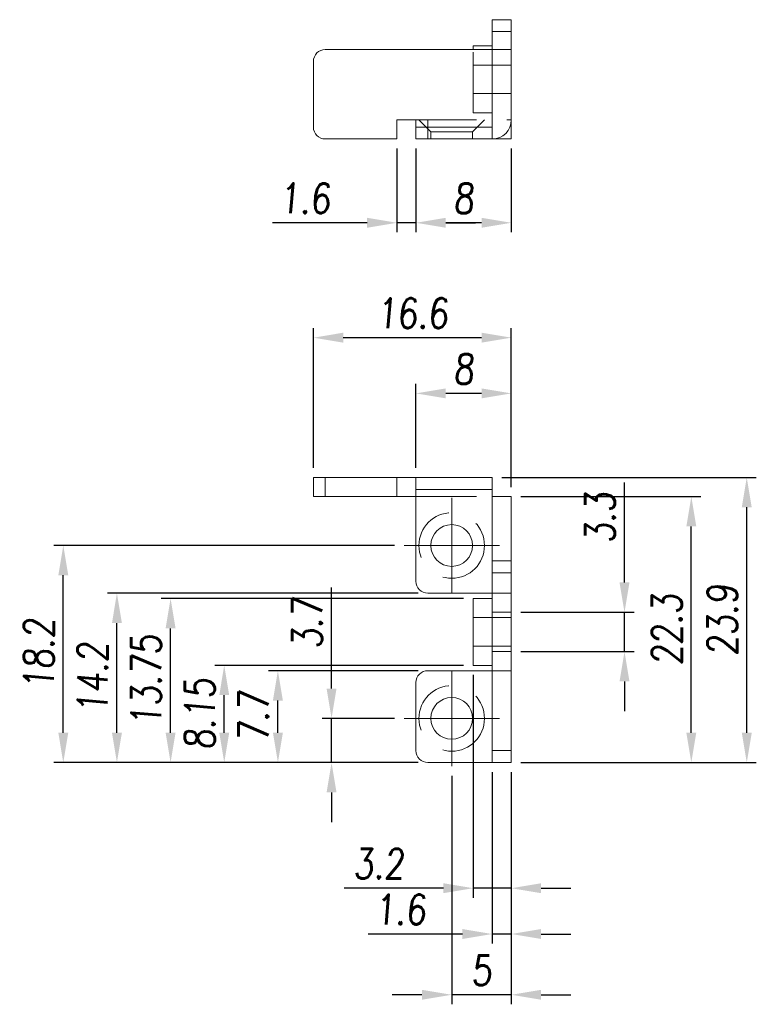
# Model space of a CAD drawing. Header units: millimetres. Extents: x 4497 to 11741, y 5958 to 12619.
# Tile 63 of 256: x 4803 to 4865, y 7087 to 7169. Entities that reach past the tile are written whole.
import ezdxf

# ---------------------------------------------------------------- set-up
doc = ezdxf.new("R2010")
doc.units = ezdxf.units.MM
doc.header["$LTSCALE"] = 0.8
doc.header["$PDMODE"] = 3
doc.header["$PDSIZE"] = 0.3125
doc.linetypes.add('CENTER', pattern=[50.8, 31.75, -6.35, 6.35, -6.35])
doc.linetypes.add('HIDDEN', pattern=[9.525, 6.35, -3.175])
doc.layers.get('0').update_dxf_attribs({"linetype": 'CONTINUOUS', "lineweight": 0})
doc.layers.get('Defpoints').update_dxf_attribs({"linetype": 'CONTINUOUS', "lineweight": 0})
for name, color, linetype, lineweight in [('1', 2, 'CENTER', 0), ('2', 3, 'CONTINUOUS', 0), ('3', 5, 'HIDDEN', 0), ('P', 1, 'CONTINUOUS', 0)]:
    doc.layers.add(name, color=color, linetype=linetype, lineweight=lineweight)
doc.styles.get("Standard").update_dxf_attribs({"font": 'romans.shx', "width": 0.8, "oblique": 5, "bigfont": 'whgtxt.shx'})
doc.dimstyles.get("Standard").update_dxf_attribs({"dimtxt": 2.5, "dimasz": 2.5, "dimexe": 0.8, "dimexo": 0.8, "dimgap": 0.8, "dimtad": 1, "dimdsep": 46, "dimtxsty": 'Standard', "dimcen": 0, "dimclrd": 3, "dimclre": 3, "dimclrt": 3, "dimazin": 0, "dimtp": 0.001, "dimtm": 0.001, "dimtfac": 1, "dimtmove": 0, "dimatfit": 3, "dimfxl": 0, "dimtolj": 1, "dimarcsym": 0})

# ---------------------------------------------------------------- blocks, each defined once
blk = doc.blocks.new('X')
at = {"layer": '1'}
for p, q in [((5251.839, 13719.592), (5251.839, 13727.592)), ((5247.839, 13723.592), (5255.839, 13723.592))]:
    blk.add_line(p, q, dxfattribs=at)
blk = doc.blocks.new('*D335')
at = {"layer": '2', "color": 3, "lineweight": -2}
for p, q in [((4829.595, 7113.274), (4829.595, 7121.741)), ((4834.873, 7110.774), (4828.795, 7110.774)), ((4829.595, 7107.074), (4829.595, 7110.774)), ((4836.873, 7107.074), (4828.795, 7107.074)), ((4829.595, 7104.574), (4829.595, 7102.074))]:
    blk.add_line(p, q, dxfattribs=at)
at = {"layer": '2', "color": 3}
for points in [[(4829.179, 7113.274), (4830.012, 7113.274), (4829.595, 7110.774)], [(4829.179, 7104.574), (4830.012, 7104.574), (4829.595, 7107.074)]]:
    blk.add_solid(points, dxfattribs=at)
at = {"layer": 'Defpoints', "color": 0}
for p in [(4829.595, 7110.774), (4835.673, 7110.774), (4837.673, 7107.074)]:
    blk.add_point(p, dxfattribs=at)
at = {"layer": '2', "color": 3, "insert": (4827.545, 7118.758), "char_height": 2.5, "attachment_point": 5, "rotation": 90}
blk.add_mtext('\\A1;3.7', dxfattribs=at)
blk = doc.blocks.new('*D336')
at = {"layer": '2', "color": 3, "lineweight": -2}
for p, q in [((4836.873, 7114.774), (4824.295, 7114.774)), ((4825.095, 7109.574), (4825.095, 7112.274)), ((4836.873, 7107.074), (4824.295, 7107.074))]:
    blk.add_line(p, q, dxfattribs=at)
at = {"layer": '2', "color": 3}
for points in [[(4824.679, 7112.274), (4825.512, 7112.274), (4825.095, 7114.774)], [(4824.679, 7109.574), (4825.512, 7109.574), (4825.095, 7107.074)]]:
    blk.add_solid(points, dxfattribs=at)
at = {"layer": 'Defpoints', "color": 0}
for p in [(4825.095, 7114.774), (4837.673, 7114.774), (4837.673, 7107.074)]:
    blk.add_point(p, dxfattribs=at)
at = {"layer": '2', "color": 3, "insert": (4823.045, 7110.924), "char_height": 2.5, "attachment_point": 5, "rotation": 90}
blk.add_mtext('\\A1;7.7', dxfattribs=at)
blk = doc.blocks.new('*D337')
at = {"layer": '2', "color": 3, "lineweight": -2}
for p, q in [((4840.673, 7115.224), (4819.795, 7115.224)), ((4820.595, 7109.574), (4820.595, 7112.724)), ((4836.873, 7107.074), (4819.795, 7107.074))]:
    blk.add_line(p, q, dxfattribs=at)
at = {"layer": '2', "color": 3}
for points in [[(4820.179, 7112.724), (4821.012, 7112.724), (4820.595, 7115.224)], [(4820.179, 7109.574), (4821.012, 7109.574), (4820.595, 7107.074)]]:
    blk.add_solid(points, dxfattribs=at)
at = {"layer": 'Defpoints', "color": 0}
for p in [(4820.595, 7115.224), (4841.473, 7115.224), (4837.673, 7107.074)]:
    blk.add_point(p, dxfattribs=at)
at = {"layer": '2', "color": 3, "insert": (4818.545, 7111.149), "char_height": 2.5, "attachment_point": 5, "rotation": 90}
blk.add_mtext('\\A1;8.15', dxfattribs=at)
blk = doc.blocks.new('*D338')
at = {"layer": '2', "color": 3, "lineweight": -2}
for p, q in [((4840.673, 7120.824), (4815.295, 7120.824)), ((4816.095, 7109.574), (4816.095, 7118.324)), ((4836.873, 7107.074), (4815.295, 7107.074))]:
    blk.add_line(p, q, dxfattribs=at)
at = {"layer": '2', "color": 3}
for points in [[(4815.679, 7118.324), (4816.512, 7118.324), (4816.095, 7120.824)], [(4815.679, 7109.574), (4816.512, 7109.574), (4816.095, 7107.074)]]:
    blk.add_solid(points, dxfattribs=at)
at = {"layer": 'Defpoints', "color": 0}
for p in [(4816.095, 7120.824), (4841.473, 7120.824), (4837.673, 7107.074)]:
    blk.add_point(p, dxfattribs=at)
at = {"layer": '2', "color": 3, "insert": (4814.045, 7113.949), "char_height": 2.5, "attachment_point": 5, "rotation": 90}
blk.add_mtext('\\A1;13.75', dxfattribs=at)
blk = doc.blocks.new('*D339')
at = {"layer": '2', "color": 3, "lineweight": -2}
for p, q in [((4836.873, 7121.274), (4810.795, 7121.274)), ((4811.595, 7109.574), (4811.595, 7118.774)), ((4836.873, 7107.074), (4810.795, 7107.074))]:
    blk.add_line(p, q, dxfattribs=at)
at = {"layer": '2', "color": 3}
for points in [[(4811.179, 7118.774), (4812.012, 7118.774), (4811.595, 7121.274)], [(4811.179, 7109.574), (4812.012, 7109.574), (4811.595, 7107.074)]]:
    blk.add_solid(points, dxfattribs=at)
at = {"layer": 'Defpoints', "color": 0}
for p in [(4811.595, 7121.274), (4837.673, 7121.274), (4837.673, 7107.074)]:
    blk.add_point(p, dxfattribs=at)
at = {"layer": '2', "color": 3, "insert": (4809.545, 7114.174), "char_height": 2.5, "attachment_point": 5, "rotation": 90}
blk.add_mtext('\\A1;14.2', dxfattribs=at)
blk = doc.blocks.new('*D340')
at = {"layer": '2', "color": 3, "lineweight": -2}
for p, q in [((4834.873, 7125.274), (4806.295, 7125.274)), ((4807.095, 7109.574), (4807.095, 7122.774)), ((4836.873, 7107.074), (4806.295, 7107.074))]:
    blk.add_line(p, q, dxfattribs=at)
at = {"layer": '2', "color": 3}
for points in [[(4806.679, 7122.774), (4807.512, 7122.774), (4807.095, 7125.274)], [(4806.679, 7109.574), (4807.512, 7109.574), (4807.095, 7107.074)]]:
    blk.add_solid(points, dxfattribs=at)
at = {"layer": 'Defpoints', "color": 0}
for p in [(4807.095, 7125.274), (4835.673, 7125.274), (4837.673, 7107.074)]:
    blk.add_point(p, dxfattribs=at)
at = {"layer": '2', "color": 3, "insert": (4805.045, 7116.174), "char_height": 2.5, "attachment_point": 5, "rotation": 90}
blk.add_mtext('\\A1;18.2', dxfattribs=at)
blk = doc.blocks.new('*D341')
at = {"layer": '2', "color": 3, "lineweight": -2}
for p, q in [((4843.873, 7130.974), (4865.22, 7130.974)), ((4864.42, 7109.574), (4864.42, 7128.474)), ((4845.473, 7107.074), (4865.22, 7107.074))]:
    blk.add_line(p, q, dxfattribs=at)
at = {"layer": '2', "color": 3}
for points in [[(4864.003, 7128.474), (4864.837, 7128.474), (4864.42, 7130.974)], [(4864.003, 7109.574), (4864.837, 7109.574), (4864.42, 7107.074)]]:
    blk.add_solid(points, dxfattribs=at)
at = {"layer": 'Defpoints', "color": 0}
for p in [(4843.073, 7130.974), (4864.42, 7130.974), (4844.673, 7107.074)]:
    blk.add_point(p, dxfattribs=at)
at = {"layer": '2', "color": 3, "insert": (4862.37, 7119.024), "char_height": 2.5, "attachment_point": 5, "rotation": 90}
blk.add_mtext('\\A1;23.9', dxfattribs=at)
blk = doc.blocks.new('*D342')
at = {"layer": '2', "color": 3, "lineweight": -2}
for p, q in [((4854.166, 7122.174), (4854.166, 7130.546)), ((4845.473, 7119.674), (4854.966, 7119.674)), ((4854.166, 7116.374), (4854.166, 7119.674)), ((4845.473, 7116.374), (4854.966, 7116.374)), ((4854.166, 7113.874), (4854.166, 7111.374))]:
    blk.add_line(p, q, dxfattribs=at)
at = {"layer": '2', "color": 3}
for points in [[(4853.749, 7122.174), (4854.583, 7122.174), (4854.166, 7119.674)], [(4853.749, 7113.874), (4854.583, 7113.874), (4854.166, 7116.374)]]:
    blk.add_solid(points, dxfattribs=at)
at = {"layer": 'Defpoints', "color": 0}
for p in [(4844.673, 7119.674), (4854.166, 7119.674), (4844.673, 7116.374)]:
    blk.add_point(p, dxfattribs=at)
at = {"layer": '2', "color": 3, "insert": (4852.116, 7127.61), "char_height": 2.5, "attachment_point": 5, "rotation": 90}
blk.add_mtext('\\A1;3.3', dxfattribs=at)
blk = doc.blocks.new('*D343')
at = {"layer": '2', "color": 3, "lineweight": -2}
for p, q in [((4845.473, 7129.374), (4860.569, 7129.374)), ((4859.769, 7109.574), (4859.769, 7126.874)), ((4845.473, 7107.074), (4860.569, 7107.074))]:
    blk.add_line(p, q, dxfattribs=at)
at = {"layer": '2', "color": 3}
for points in [[(4859.353, 7126.874), (4860.186, 7126.874), (4859.769, 7129.374)], [(4859.353, 7109.574), (4860.186, 7109.574), (4859.769, 7107.074)]]:
    blk.add_solid(points, dxfattribs=at)
at = {"layer": 'Defpoints', "color": 0}
for p in [(4844.673, 7129.374), (4859.769, 7129.374), (4844.673, 7107.074)]:
    blk.add_point(p, dxfattribs=at)
at = {"layer": '2', "color": 3, "insert": (4857.719, 7118.224), "char_height": 2.5, "attachment_point": 5, "rotation": 90}
blk.add_mtext('\\A1;22.3', dxfattribs=at)
blk = doc.blocks.new('*D344')
at = {"layer": '2', "color": 3, "lineweight": -2}
for p, q in [((4843.073, 7106.274), (4843.073, 7091.897)), ((4844.673, 7106.274), (4844.673, 7091.897)), ((4840.573, 7092.697), (4832.654, 7092.697)), ((4844.673, 7092.697), (4843.073, 7092.697)), ((4847.173, 7092.697), (4849.673, 7092.697))]:
    blk.add_line(p, q, dxfattribs=at)
at = {"layer": '2', "color": 3}
for points in [[(4840.573, 7093.114), (4840.573, 7092.28), (4843.073, 7092.697)], [(4847.173, 7093.114), (4847.173, 7092.28), (4844.673, 7092.697)]]:
    blk.add_solid(points, dxfattribs=at)
at = {"layer": 'Defpoints', "color": 0}
for p in [(4843.073, 7107.074), (4844.673, 7107.074), (4843.073, 7092.697)]:
    blk.add_point(p, dxfattribs=at)
at = {"layer": '2', "color": 3, "insert": (4835.363, 7094.747), "char_height": 2.5, "attachment_point": 5}
blk.add_mtext('\\A1;1.6', dxfattribs=at)
blk = doc.blocks.new('*D345')
at = {"layer": '2', "color": 3, "lineweight": -2}
for p, q in [((4839.673, 7105.974), (4839.673, 7086.804)), ((4844.673, 7106.274), (4844.673, 7086.804)), ((4837.173, 7087.604), (4834.673, 7087.604)), ((4844.673, 7087.604), (4839.673, 7087.604)), ((4847.173, 7087.604), (4849.673, 7087.604))]:
    blk.add_line(p, q, dxfattribs=at)
at = {"layer": '2', "color": 3}
for points in [[(4837.173, 7088.02), (4837.173, 7087.187), (4839.673, 7087.604)], [(4847.173, 7088.02), (4847.173, 7087.187), (4844.673, 7087.604)]]:
    blk.add_solid(points, dxfattribs=at)
at = {"layer": 'Defpoints', "color": 0}
for p in [(4839.673, 7106.774), (4844.673, 7107.074), (4839.673, 7087.604)]:
    blk.add_point(p, dxfattribs=at)
at = {"layer": '2', "color": 3, "insert": (4842.173, 7089.654), "char_height": 2.5, "attachment_point": 5}
blk.add_mtext('\\A1;5', dxfattribs=at)
blk = doc.blocks.new('*D346')
at = {"layer": '2', "color": 3, "lineweight": -2}
for p, q in [((4841.473, 7114.424), (4841.473, 7095.739)), ((4844.673, 7106.274), (4844.673, 7095.739)), ((4838.973, 7096.539), (4830.643, 7096.539)), ((4844.673, 7096.539), (4841.473, 7096.539)), ((4847.173, 7096.539), (4849.673, 7096.539))]:
    blk.add_line(p, q, dxfattribs=at)
at = {"layer": '2', "color": 3}
for points in [[(4838.973, 7096.955), (4838.973, 7096.122), (4841.473, 7096.539)], [(4847.173, 7096.955), (4847.173, 7096.122), (4844.673, 7096.539)]]:
    blk.add_solid(points, dxfattribs=at)
at = {"layer": 'Defpoints', "color": 0}
for p in [(4841.473, 7115.224), (4844.673, 7107.074), (4841.473, 7096.539)]:
    blk.add_point(p, dxfattribs=at)
at = {"layer": '2', "color": 3, "insert": (4833.558, 7098.589), "char_height": 2.5, "attachment_point": 5}
blk.add_mtext('\\A1;3.2', dxfattribs=at)
blk = doc.blocks.new('*D347')
at = {"layer": '2', "color": 3, "lineweight": -2}
for p, q in [((4836.673, 7131.774), (4836.673, 7138.825)), ((4844.673, 7130.174), (4844.673, 7138.825)), ((4842.173, 7138.025), (4839.173, 7138.025))]:
    blk.add_line(p, q, dxfattribs=at)
at = {"layer": '2', "color": 3}
for points in [[(4839.173, 7138.442), (4839.173, 7137.609), (4836.673, 7138.025)], [(4842.173, 7138.442), (4842.173, 7137.609), (4844.673, 7138.025)]]:
    blk.add_solid(points, dxfattribs=at)
at = {"layer": 'Defpoints', "color": 0}
for p in [(4836.673, 7138.025), (4836.673, 7130.974), (4844.673, 7129.374)]:
    blk.add_point(p, dxfattribs=at)
at = {"layer": '2', "color": 3, "insert": (4840.673, 7140.075), "char_height": 2.5, "attachment_point": 5}
blk.add_mtext('\\A1;8', dxfattribs=at)
blk = doc.blocks.new('*D348')
at = {"layer": '2', "color": 3, "lineweight": -2}
for p, q in [((4828.073, 7131.774), (4828.073, 7143.497)), ((4844.673, 7130.174), (4844.673, 7143.497)), ((4842.173, 7142.697), (4830.573, 7142.697))]:
    blk.add_line(p, q, dxfattribs=at)
at = {"layer": '2', "color": 3}
for points in [[(4830.573, 7143.114), (4830.573, 7142.28), (4828.073, 7142.697)], [(4842.173, 7143.114), (4842.173, 7142.28), (4844.673, 7142.697)]]:
    blk.add_solid(points, dxfattribs=at)
at = {"layer": 'Defpoints', "color": 0}
for p in [(4828.073, 7142.697), (4828.073, 7130.974), (4844.673, 7129.374)]:
    blk.add_point(p, dxfattribs=at)
at = {"layer": '2', "color": 3, "insert": (4836.373, 7144.747), "char_height": 2.5, "attachment_point": 5}
blk.add_mtext('\\A1;16.6', dxfattribs=at)
blk = doc.blocks.new('*D349')
at = {"layer": '2', "color": 3, "lineweight": -2}
for p, q in [((4836.673, 7158.56), (4836.673, 7151.532)), ((4844.673, 7158.56), (4844.673, 7151.532)), ((4842.173, 7152.332), (4839.173, 7152.332))]:
    blk.add_line(p, q, dxfattribs=at)
at = {"layer": '2', "color": 3}
for points in [[(4839.173, 7152.748), (4839.173, 7151.915), (4836.673, 7152.332)], [(4842.173, 7152.748), (4842.173, 7151.915), (4844.673, 7152.332)]]:
    blk.add_solid(points, dxfattribs=at)
at = {"layer": 'Defpoints', "color": 0}
for p in [(4836.673, 7159.36), (4844.673, 7159.36), (4836.673, 7152.332)]:
    blk.add_point(p, dxfattribs=at)
at = {"layer": '2', "color": 3, "insert": (4840.673, 7154.382), "char_height": 2.5, "attachment_point": 5}
blk.add_mtext('\\A1;8', dxfattribs=at)
blk = doc.blocks.new('*D350')
at = {"layer": '2', "color": 3, "lineweight": -2}
for p, q in [((4835.073, 7158.56), (4835.073, 7151.532)), ((4836.673, 7158.56), (4836.673, 7151.532)), ((4832.573, 7152.332), (4824.654, 7152.332)), ((4836.673, 7152.332), (4835.073, 7152.332)), ((4839.173, 7152.332), (4841.673, 7152.332))]:
    blk.add_line(p, q, dxfattribs=at)
at = {"layer": '2', "color": 3}
for points in [[(4832.573, 7152.748), (4832.573, 7151.915), (4835.073, 7152.332)], [(4839.173, 7152.748), (4839.173, 7151.915), (4836.673, 7152.332)]]:
    blk.add_solid(points, dxfattribs=at)
at = {"layer": 'Defpoints', "color": 0}
for p in [(4835.073, 7159.36), (4836.673, 7159.36), (4835.073, 7152.332)]:
    blk.add_point(p, dxfattribs=at)
at = {"layer": '2', "color": 3, "insert": (4827.363, 7154.382), "char_height": 2.5, "attachment_point": 5}
blk.add_mtext('\\A1;1.6', dxfattribs=at)

msp = doc.modelspace()

# ---------------------------------------------------------------- linework, layer by layer
at = {"linetype": 'Continuous'}
for p, q in [((4843.073, 7169.36), (4844.673, 7169.36)), ((4843.073, 7159.36), (4843.073, 7169.36)), ((4844.673, 7159.36), (4844.673, 7169.36)), ((4843.073, 7168.36), (4844.673, 7168.36)), ((4844.673, 7166.86), (4829.073, 7166.86)), ((4843.073, 7167.16), (4841.473, 7167.16)), ((4841.473, 7166.86), (4841.473, 7167.16)), ((4828.073, 7165.86), (4828.073, 7160.36)), ((4836.673, 7160.96), (4835.073, 7160.96)), ((4835.073, 7159.36), (4835.073, 7160.96)), ((4836.673, 7159.36), (4836.673, 7160.96)), ((4836.673, 7160.36), (4843.073, 7160.36)), ((4829.073, 7159.36), (4835.073, 7159.36)), ((4836.673, 7159.36), (4844.673, 7159.36)), ((4836.673, 7122.274), (4836.673, 7130.974)), ((4843.073, 7107.074), (4843.073, 7130.974)), ((4836.673, 7129.974), (4843.073, 7129.974)), ((4843.073, 7129.374), (4844.673, 7129.374)), ((4844.673, 7107.074), (4844.673, 7129.374)), ((4837.673, 7121.274), (4844.673, 7121.274)), ((4843.073, 7120.824), (4841.473, 7120.824)), ((4841.473, 7115.224), (4841.473, 7120.824)), ((4844.673, 7119.674), (4843.073, 7119.674)), ((4844.673, 7116.374), (4843.073, 7116.374)), ((4837.673, 7114.774), (4844.673, 7114.774)), ((4843.073, 7115.224), (4841.473, 7115.224)), ((4836.673, 7108.074), (4836.673, 7113.774)), ((4837.673, 7107.074), (4844.673, 7107.074))]:
    msp.add_line(p, q, dxfattribs=at)
for centre in [(4839.673, 7125.274), (4839.673, 7110.774)]:
    msp.add_circle(centre, 1.75, dxfattribs=at)
for centre, radius, start, end in [((4829.073, 7165.86), 1, 90, 180), ((4843.073, 7160.96), 1.6, 270, 0), ((4829.073, 7160.36), 1, 180, 270), ((4837.673, 7122.274), 1, 180, 270), ((4837.673, 7113.774), 1, 90, 180), ((4837.673, 7108.074), 1, 180, 270)]:
    msp.add_arc(centre, radius, start, end, dxfattribs=at)
at = {"layer": '3'}
for p, q in [((4841.473, 7161.56), (4841.473, 7166.86)), ((4843.073, 7167.16), (4843.073, 7161.56)), ((4844.673, 7165.56), (4841.473, 7165.56)), ((4841.473, 7165.56), (4844.673, 7165.56)), ((4844.673, 7163.16), (4841.473, 7163.16)), ((4844.673, 7163.16), (4841.473, 7163.16)), ((4836.673, 7160.96), (4844.673, 7160.96)), ((4837.923, 7159.96), (4836.923, 7160.96)), ((4837.673, 7160.96), (4837.673, 7159.36)), ((4842.423, 7160.96), (4841.423, 7159.96)), ((4843.073, 7161.56), (4841.473, 7161.56)), ((4841.423, 7159.96), (4837.923, 7159.96)), ((4837.923, 7159.96), (4837.923, 7159.36)), ((4837.923, 7159.96), (4837.923, 7159.36)), ((4841.423, 7159.36), (4837.923, 7159.36)), ((4841.423, 7159.96), (4841.423, 7159.36)), ((4841.423, 7159.96), (4841.423, 7159.36)), ((4836.673, 7129.374), (4843.073, 7129.374)), ((4844.673, 7123.974), (4843.073, 7123.974)), ((4843.073, 7122.974), (4844.673, 7122.974)), ((4843.073, 7120.823), (4843.073, 7115.224)), ((4844.673, 7119.224), (4841.473, 7119.224)), ((4844.673, 7116.824), (4841.473, 7116.824)), ((4843.073, 7108.074), (4844.673, 7108.074))]:
    msp.add_line(p, q, dxfattribs=at)
for centre in [(4839.673, 7125.274), (4839.673, 7110.774)]:
    msp.add_circle(centre, 2.75, dxfattribs=at)
at = {"layer": 'P', "linetype": 'Continuous'}
for p, q in [((4828.073, 7130.974), (4828.073, 7129.374)), ((4828.073, 7130.974), (4843.073, 7130.974)), ((4829.073, 7130.974), (4829.073, 7129.374)), ((4835.073, 7130.974), (4835.073, 7129.374)), ((4828.073, 7129.374), (4836.673, 7129.374))]:
    msp.add_line(p, q, dxfattribs=at)

# ---------------------------------------------------------------- block references
for p in [(-412.165, -6598.318), (-412.165, -6612.818)]:
    msp.add_blockref('X', p)

# ---------------------------------------------------------------- dimensions: what is measured, and where the dimension line sits
at = {"layer": '2'}
for base, p1, p2, picture, middle in [((4835.073, 7152.332), (4836.673, 7159.36), (4835.073, 7159.36), '*D350', (4827.363, 7154.382)), ((4836.673, 7152.332), (4844.673, 7159.36), (4836.673, 7159.36), '*D349', (4840.673, 7154.382)), ((4828.073, 7142.697), (4844.673, 7129.374), (4828.073, 7130.974), '*D348', (4836.373, 7144.747)), ((4836.673, 7138.025), (4844.673, 7129.374), (4836.673, 7130.974), '*D347', (4840.673, 7140.075)), ((4841.473, 7096.539), (4844.673, 7107.074), (4841.473, 7115.224), '*D346', (4833.558, 7098.589)), ((4843.073, 7092.697), (4844.673, 7107.074), (4843.073, 7107.074), '*D344', (4835.363, 7094.747)), ((4839.673, 7087.604), (4844.673, 7107.074), (4839.673, 7106.774), '*D345', (4842.173, 7089.654))]:
    dim = msp.add_linear_dim(base=base, p1=p1, p2=p2, dimstyle='Standard', override={"dimazin": 2}, dxfattribs=at)
    dim.commit()
    dim.dimension.update_dxf_attribs({"geometry": picture, "text_midpoint": middle})
dim = msp.add_linear_dim(base=(4864.42, 7130.974), p1=(4844.673, 7107.074), p2=(4843.073, 7130.974), angle=90, dimstyle='Standard', override={"dimazin": 2}, dxfattribs=at)
dim.commit()
dim.dimension.update_dxf_attribs({"geometry": '*D341', "text_midpoint": (4864.42, 7119.024), "dimtype": 160})
for base, p1, p2, picture, middle in [((4854.166, 7119.674), (4844.673, 7116.374), (4844.673, 7119.674), '*D342', (4852.116, 7127.61)), ((4859.769, 7129.374), (4844.673, 7107.074), (4844.673, 7129.374), '*D343', (4857.719, 7118.224)), ((4807.095, 7125.274), (4837.673, 7107.074), (4835.673, 7125.274), '*D340', (4805.045, 7116.174)), ((4829.595, 7110.774), (4837.673, 7107.074), (4835.673, 7110.774), '*D335', (4827.545, 7118.758)), ((4811.595, 7121.274), (4837.673, 7107.074), (4837.673, 7121.274), '*D339', (4809.545, 7114.174)), ((4816.095, 7120.824), (4837.673, 7107.074), (4841.473, 7120.824), '*D338', (4814.045, 7113.949)), ((4820.595, 7115.224), (4837.673, 7107.074), (4841.473, 7115.224), '*D337', (4818.545, 7111.149)), ((4825.095, 7114.774), (4837.673, 7107.074), (4837.673, 7114.774), '*D336', (4823.045, 7110.924))]:
    dim = msp.add_linear_dim(base=base, p1=p1, p2=p2, angle=90, dimstyle='Standard', override={"dimazin": 2}, dxfattribs=at)
    dim.commit()
    dim.dimension.update_dxf_attribs({"geometry": picture, "text_midpoint": middle})

doc.saveas('drawing.dxf')
